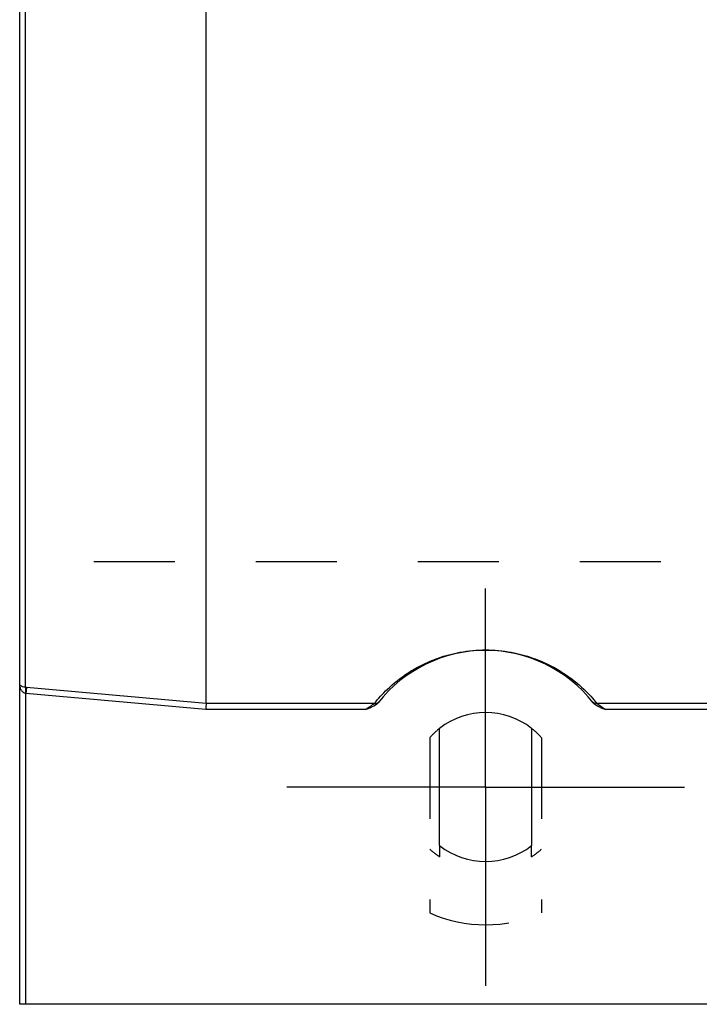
# Model space of a CAD drawing. Header units: millimetres. Extents: x 397 to 603, y 380 to 620.
# Tile 1 of 10: x 402 to 457, y 385 to 464. Entities that reach past the tile are written whole.
import ezdxf

# ---------------------------------------------------------------- set-up
doc = ezdxf.new("R2010")
doc.units = ezdxf.units.MM
doc.header["$LTSCALE"] = 65.185185
doc.linetypes.add('CENTER', pattern=[0.6, 0.375, -0.075, 0.075, -0.075])
doc.linetypes.add('HIDDEN', pattern=[0.2, 0.1, -0.1])
for name, color, linetype in [('FLAECHEN', 7, 'CONTINUOUS'), ('KOERPER', 7, 'CONTINUOUS'), ('KONST.EL_MIT_GEO', 7, 'CONTINUOUS')]:
    doc.layers.add(name, color=color, linetype=linetype)

msp = doc.modelspace()

# ---------------------------------------------------------------- linework, layer by layer
at = {"layer": 'FLAECHEN', "color": 8, "linetype": 'HIDDEN'}
msp.add_line((597.5, 420.627), (402.5, 420.627), dxfattribs=at)
at = {"layer": 'KOERPER', "color": 7, "linetype": 'Continuous'}
for p, q in [((436.3, 397.777), (436.3, 407.223)), ((443.7, 407.223), (443.7, 397.777))]:
    msp.add_line(p, q, dxfattribs=at)
at = {"layer": 'KOERPER', "color": 8, "linetype": 'HIDDEN'}
for p, q in [((435.5, 406.469), (435.5, 392.358)), ((444.5, 406.469), (444.5, 392.358)), ((436.3, 397.777), (436.3, 396.881)), ((443.7, 396.881), (443.7, 397.777))]:
    msp.add_line(p, q, dxfattribs=at)
at = {"layer": 'KOERPER', "color": 7, "linetype": 'Continuous'}
for start, end in [(51.92688, 128.07312), (231.92688, 308.07312)]:
    msp.add_arc((440, 402.5), 6, start, end, dxfattribs=at)
at = {"layer": 'KOERPER', "color": 8, "linetype": 'HIDDEN'}
for radius, start, end in [(6, 128.07312, 138.59038), (6, 41.40962, 51.92688), (6.728, 228.02144, 236.63673), (6.728, 303.36327, 311.97856)]:
    msp.add_arc((440, 402.5), radius, start, end, dxfattribs=at)
at = {"layer": 'KONST.EL_MIT_GEO', "color": 7, "linetype": 'Continuous'}
for p, q in [((402.5, 385), (402.5, 615)), ((402.956, 410.531), (402.956, 589.469)), ((417.5, 409.214), (417.5, 492.69)), ((403.044, 410.524), (403, 410.043)), ((403, 385), (403, 410.043)), ((431.03, 409.214), (417.5, 409.214)), ((551.03, 409.214), (448.97, 409.214)), ((430.334, 408.731), (417.478, 408.731)), ((550.334, 408.731), (449.666, 408.731)), ((597.5, 385), (402.5, 385))]:
    msp.add_line(p, q, dxfattribs=at)
at = {"layer": 'KONST.EL_MIT_GEO', "color": 2, "linetype": 'CENTER'}
for q in [(440, 418.5), (424, 402.5), (456, 402.5), (440, 386.5)]:
    msp.add_line((440, 402.5), q, dxfattribs=at)
at = {"layer": 'KONST.EL_MIT_GEO', "color": 7, "linetype": 'Continuous'}
for centre, radius, start, end in [((440, 402.5), 11, 38.1081, 141.8919), ((402.708, 406.827), 3.713, 84.81892, 86.16828), ((402.83, 409.109), 0.95, 79.71518, 82.376)]:
    msp.add_arc(centre, radius, start, end, dxfattribs=at)
at = {"layer": 'KONST.EL_MIT_GEO', "color": 8, "linetype": 'HIDDEN'}
msp.add_arc((440, 402.5), 11.096, 246.07335, 293.92665, dxfattribs=at)
at = {"layer": 'KONST.EL_MIT_GEO', "color": 7, "linetype": 'Continuous'}
for points, knots in [([(431.03, 409.214), (431.358, 409.624), (432.176, 410.517), (433.461, 411.539), (434.856, 412.351), (436.268, 412.957), (438.012, 413.422), (440, 413.603), (441.988, 413.422), (443.732, 412.957), (445.144, 412.351), (446.539, 411.539), (447.824, 410.517), (448.642, 409.624), (448.97, 409.214)], [0, 0, 0, 0, 0.076531, 0.175959, 0.237951, 0.311393, 0.399209, 0.500001, 0.600792, 0.688608, 0.76205, 0.824041, 0.923469, 1, 1, 1, 1]), ([(402.956, 410.05), (402.913, 410.056), (402.829, 410.085), (402.727, 410.164), (402.65, 410.26), (402.573, 410.398), (402.515, 410.584), (402.5, 410.738), (402.5, 410.815)], [0, 0, 0, 0, 0.138184, 0.270041, 0.396796, 0.520279, 0.761531, 1, 1, 1, 1]), ([(402.956, 410.531), (402.879, 410.535), (402.751, 410.557), (402.602, 410.632), (402.519, 410.719), (402.5, 410.785), (402.5, 410.815)], [0, 0, 0, 0, 0.397254, 0.662346, 0.849209, 1, 1, 1, 1]), ([(402.956, 410.531), (402.962, 410.509), (402.966, 410.449), (402.969, 410.341), (402.965, 410.204), (402.96, 410.103), (402.956, 410.05)], [0, 0, 0, 0, 0.141988, 0.372656, 0.668845, 1, 1, 1, 1]), ([(417.5, 409.214), (417.5, 409.205), (417.498, 409.182), (417.496, 409.123), (417.491, 409.025), (417.485, 408.886), (417.481, 408.785), (417.478, 408.731)], [0, 0, 0, 0, 0.0571, 0.139372, 0.370025, 0.667415, 1, 1, 1, 1]), ([(431.345, 409.289), (431.226, 409.137), (430.965, 408.979), (430.608, 408.833), (430.425, 408.766), (430.334, 408.731)], [0, 0, 0, 0, 0.49786, 0.748913, 1, 1, 1, 1]), ([(430.334, 408.731), (430.398, 408.78), (430.624, 408.95), (430.859, 409.107), (431.03, 409.214)], [0, 0, 0, 0, 0.282995, 1, 1, 1, 1]), ([(431.03, 409.214), (431.104, 409.21), (431.254, 409.235), (431.375, 409.328), (431.42, 409.384)], [0, 0, 0, 0, 0.505108, 1, 1, 1, 1]), ([(448.97, 409.214), (448.896, 409.21), (448.746, 409.235), (448.625, 409.328), (448.58, 409.384)], [0, 0, 0, 0, 0.505108, 1, 1, 1, 1]), ([(449.666, 408.731), (449.575, 408.766), (449.392, 408.833), (449.035, 408.979), (448.774, 409.137), (448.655, 409.289)], [0, 0, 0, 0, 0.251098, 0.502159, 1, 1, 1, 1]), ([(448.97, 409.214), (449.015, 409.186), (449.254, 409.034), (449.485, 408.871), (449.666, 408.731)], [0, 0, 0, 0, 0.191081, 1, 1, 1, 1])]:
    msp.add_open_spline(points, degree=3, knots=knots, dxfattribs=at)
for points in [[(417.478, 408.731), (412.652, 409.168), (407.826, 409.606), (403, 410.043)], [(417.5, 409.214), (412.681, 409.651), (407.862, 410.087), (403.044, 410.524)]]:
    msp.add_open_spline(points, degree=3, dxfattribs=at)

doc.saveas('drawing.dxf')
